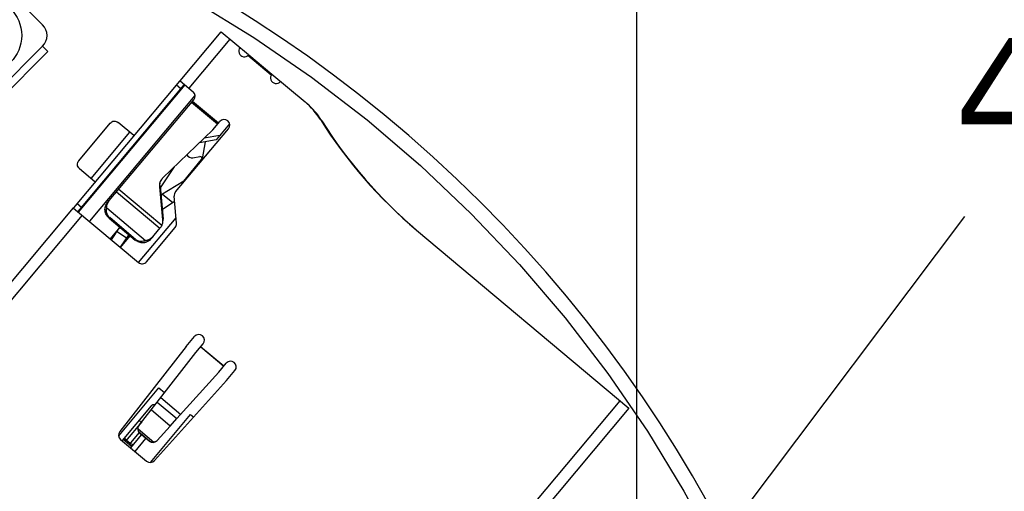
# Model space of a CAD drawing. Header units: millimetres. Extents: x 525 to 788, y 277 to 384.
# Tile 128 of 130: x 746 to 772, y 342 to 355. Entities that reach past the tile are written whole.
import ezdxf

# ---------------------------------------------------------------- set-up
doc = ezdxf.new("R2010")
doc.units = ezdxf.units.MM
doc.header["$LTSCALE"] = 5
doc.header["$PDMODE"] = 3
doc.header["$PDSIZE"] = 0.3125
doc.layers.get('0').update_dxf_attribs({"linetype": 'CONTINUOUS'})
doc.layers.get('Defpoints').update_dxf_attribs({"linetype": 'CONTINUOUS'})
doc.layers.add('6文字层', color=3, linetype='CONTINUOUS')
doc.layers.add('dim', color=6, linetype='CONTINUOUS', lineweight=9)
doc.styles.add('Verdana', font='verdana.ttf', dxfattribs={"height": 3})
doc.dimstyles.new('aaaaaaaa 3.0', dxfattribs={"dimtxt": 3, "dimasz": 2.5, "dimexe": 1.25, "dimexo": 0.625, "dimtad": 1, "dimzin": 9, "dimdsep": 46, "dimtxsty": 'Verdana', "dimcen": 0, "dimazin": 0, "dimtfac": 1, "dimtofl": 0, "dimtmove": 0, "dimatfit": 3, "dimfxl": 1, "dimlwd": 25, "dimlwe": 25, "dimarcsym": 0})

# ---------------------------------------------------------------- blocks, each defined once
blk = doc.blocks.new('*D51')
at = {"layer": 'Defpoints', "color": 0}
for p in [(761.897, 367.155), (702.897, 340.061), (761.897, 340.061)]:
    blk.add_point(p, dxfattribs=at)
at = {"layer": 'dim', "color": 0, "lineweight": 25}
for p, q in [((702.897, 340.686), (702.897, 368.405)), ((761.897, 340.686), (761.897, 368.405)), ((705.397, 367.155), (759.397, 367.155))]:
    blk.add_line(p, q, dxfattribs=at)
at = {"layer": 'dim', "color": 0}
for points in [[(705.397, 367.572), (705.397, 366.739), (702.897, 367.155)], [(759.397, 366.739), (759.397, 367.572), (761.897, 367.155)]]:
    blk.add_solid(points, dxfattribs=at)
at = {"layer": 'dim', "color": 0, "insert": (732.397, 369.342), "char_height": 3, "attachment_point": 5, "style": 'Verdana'}
blk.add_mtext('59', dxfattribs=at)

msp = doc.modelspace()

# ---------------------------------------------------------------- linework, layer by layer
at = {"linetype": 'Continuous'}
for p, q in [((750.15, 355.176), (751.735, 354.204)), ((746.132, 354.542), (745.708, 354.967)), ((749.78, 353.057), (750.872, 354.359)), ((750.872, 354.359), (751.598, 353.751)), ((744.859, 352.704), (746.132, 353.977)), ((746.274, 353.835), (746.132, 353.977)), ((751.102, 354.166), (750.01, 352.864)), ((751.735, 354.204), (753.267, 353.151)), ((745.001, 352.562), (746.274, 353.835)), ((752.196, 353.21), (751.578, 353.728)), ((751.6, 353.749), (752.213, 353.235)), ((752.215, 353.233), (753.094, 352.496)), ((746.958, 349.692), (749.774, 353.05)), ((747.073, 349.595), (749.889, 352.954)), ((747.083, 349.576), (749.91, 352.947)), ((749.798, 352.845), (749.683, 352.942)), ((749.783, 353.054), (750.125, 352.767)), ((753.267, 353.151), (754.742, 352.019)), ((750.175, 352.672), (747.374, 349.332)), ((747.858, 349.831), (750.143, 352.556)), ((749.445, 352.424), (749.46, 352.411)), ((750.772, 351.906), (750.083, 352.484)), ((750.111, 352.518), (750.801, 351.939)), ((747.091, 350.939), (747.926, 351.935)), ((748.55, 351.609), (748.138, 351.954)), ((750.645, 351.754), (750.833, 351.978)), ((751.094, 351.915), (750.738, 351.492)), ((753.529, 351.989), (753.54, 351.996)), ((754.742, 352.019), (756.156, 350.812)), ((747.418, 350.469), (748.446, 351.695)), ((750.645, 351.754), (749.322, 350.484)), ((749.657, 350.109), (751.063, 351.785)), ((750.838, 351.611), (750.419, 351.537)), ((750.738, 351.492), (750.294, 351.413)), ((750.441, 351.439), (750.362, 350.991)), ((749.876, 350.4), (750.352, 350.968)), ((750.122, 351.017), (750.305, 351.049)), ((750.26, 350.827), (750.244, 350.84)), ((747.11, 350.728), (747.522, 350.383)), ((749.626, 350.777), (749.25, 350.219)), ((756.156, 350.812), (757.505, 349.532)), ((749.876, 350.4), (749.269, 350.021)), ((748.095, 350.113), (749.244, 349.15)), ((748.155, 350.184), (749.293, 349.229)), ((749.232, 350.244), (749.247, 350.261)), ((749.232, 350.244), (749.314, 349.369)), ((749.247, 350.261), (749.328, 349.386)), ((749.317, 350.051), (749.583, 349.828)), ((747.049, 349.8), (747.164, 349.703)), ((749.304, 349.642), (749.635, 349.862)), ((749.686, 349.278), (749.623, 349.999)), ((742.519, 344.398), (746.953, 349.685)), ((746.956, 349.682), (748.677, 348.239)), ((748.862, 348.814), (747.832, 349.679)), ((757.505, 349.532), (758.785, 348.184)), ((747.183, 349.492), (742.749, 344.205)), ((747.912, 349.428), (747.899, 349.413)), ((747.899, 349.413), (748.589, 348.835)), ((748.601, 348.85), (747.912, 349.428)), ((748.677, 348.239), (749.673, 349.427)), ((749.328, 349.386), (749.314, 349.369)), ((748.183, 349.175), (747.926, 348.869)), ((747.96, 348.841), (748.185, 349.174)), ((748.106, 349.057), (748.355, 348.889)), ((748.888, 348.258), (749.651, 349.168)), ((749.008, 348.867), (749.248, 349.154)), ((756.054, 349.1), (761.687, 344.378)), ((748.416, 348.98), (748.191, 348.647)), ((748.202, 348.638), (748.459, 348.944)), ((748.589, 348.835), (748.601, 348.85)), ((758.785, 348.184), (759.992, 346.77)), ((759.992, 346.77), (761.124, 345.295)), ((749.938, 346.008), (750.163, 346.276)), ((749.938, 346.008), (748.18, 343.755)), ((750.195, 345.848), (750.392, 346.083)), ((750.937, 345.487), (750.324, 346.001)), ((750.328, 346.006), (750.941, 345.492)), ((749.175, 344.538), (750.195, 345.848)), ((749.697, 344.1), (750.808, 345.334)), ((750.808, 345.334), (751.005, 345.569)), ((751.01, 345.108), (751.235, 345.376)), ((749.099, 342.984), (751.01, 345.108)), ((761.124, 345.295), (762.177, 343.763)), ((748.151, 343.643), (749.217, 344.915)), ((749.217, 344.915), (749.369, 344.788)), ((749.266, 344.656), (749.796, 344.211)), ((756.06, 338.134), (761.457, 344.571)), ((749.009, 344.434), (748.24, 343.516)), ((748.696, 343.924), (749.01, 344.328)), ((749.01, 344.328), (749.175, 344.538)), ((749.518, 343.902), (749.01, 344.328)), ((749.175, 344.538), (749.697, 344.1)), ((761.687, 344.378), (756.289, 337.941)), ((748.686, 344.048), (748.764, 344.017)), ((748.994, 342.937), (750.06, 344.208)), ((749.518, 343.902), (749.697, 344.1)), ((750.06, 344.208), (750.14, 344.141)), ((748.764, 344.017), (748.33, 343.498)), ((748.664, 343.827), (749.085, 343.474)), ((749.175, 343.522), (749.518, 343.902)), ((748.202, 343.548), (748.891, 342.97)), ((748.268, 343.55), (748.498, 343.357)), ((748.285, 343.57), (748.33, 343.498)), ((748.352, 343.525), (748.307, 343.596)), ((748.459, 343.435), (748.352, 343.525)), ((748.437, 343.409), (748.698, 343.719)), ((748.47, 343.323), (748.759, 343.668)), ((748.585, 343.227), (748.874, 343.572)), ((748.711, 343.708), (748.716, 343.714)), ((748.96, 343.499), (748.711, 343.708)), ((748.965, 343.505), (748.716, 343.714)), ((748.965, 343.505), (748.96, 343.499)), ((762.177, 343.763), (763.148, 342.177)), ((748.437, 343.409), (748.515, 343.377)), ((748.537, 343.403), (748.459, 343.435)), ((763.148, 342.177), (764.036, 340.544))]:
    msp.add_line(p, q, dxfattribs=at)
msp.add_circle((744.577, 354.26), 1, dxfattribs=at)
for centre, radius, start, end in [((732.397, 324.423), 35.9, 323.5829, 216.3585), ((745.849, 354.26), 0.4, 315, 45), ((751.485, 353.845), 0.15, 140.0202, 320.0202), ((752.328, 353.138), 0.15, 140.0202, 320.0202), ((750.028, 352.652), 0.15, 320.0202, 50.0202), ((751.809, 350.964), 2, 32.1444, 50.0202), ((751.847, 350.932), 2, 32.1444, 50.0202), ((750.948, 351.881), 0.15, 320.0202, 140.0202), ((764.086, 358.679), 12.5, 212.1444, 230.0202), ((764.124, 358.647), 12.5, 212.1444, 229.7912), ((750.094, 351.175), 0.16, 210.5255, 280.0202), ((750.313, 351), 0.05, 320.0202, 100.0202), ((749.525, 350.272), 0.294, 137.222, 139.9516), ((749.523, 350.274), 0.291, 133.8193, 137.2238), ((749.772, 350.012), 0.15, 140.0202, 185.0202), ((748.048, 349.591), 0.213, 221.4192, 230.0002), ((749.536, 349.264), 0.15, 320.0202, 5.0202), ((749.058, 349.343), 0.267, 320.0087, 328.5978), ((748.738, 349.013), 0.213, 230.0401, 238.6177), ((748.773, 348.354), 0.15, 230.0202, 320.0202), ((750.277, 346.179), 0.15, 320.0202, 140.0202), ((751.12, 345.473), 0.15, 320.0202, 140.0202), ((748.298, 343.663), 0.15, 142.0261, 230.0202), ((748.988, 343.085), 0.15, 230.0202, 318.0143)]:
    msp.add_arc(centre, radius, start, end, dxfattribs=at)
for centre, major_axis, ratio, start_param, end_param in [((749.107, 344.394), (0.109, -0.015), 0.638918, 1.571053, 2.759537), ((748.807, 343.823), (0.115, -0.096), 0.997272, -3.106041, -1.570796), ((749.056, 343.614), (0.115, -0.096), 0.997272, -1.570796, -0.035551)]:
    msp.add_ellipse(centre, major_axis=major_axis, ratio=ratio, start_param=start_param, end_param=end_param, dxfattribs=at)
for points, knots in [([(749.774, 353.05), (749.775, 353.051), (749.777, 353.053), (749.779, 353.054), (749.781, 353.055), (749.783, 353.054), (749.783, 353.054)], [0, 0, 0, 0, 0.355775, 0.620834, 0.817342, 1, 1, 1, 1]), ([(749.889, 352.954), (749.891, 352.955), (749.895, 352.959), (749.9, 352.956), (749.901, 352.955)], [0, 0, 0, 0, 0.499982, 1, 1, 1, 1]), ([(747.926, 351.935), (747.939, 351.95), (747.97, 351.976), (748.028, 351.992), (748.087, 351.986), (748.123, 351.967), (748.138, 351.954)], [0, 0, 0, 0, 0.250054, 0.500025, 0.749981, 1, 1, 1, 1]), ([(747.11, 350.728), (747.095, 350.741), (747.069, 350.772), (747.053, 350.829), (747.059, 350.889), (747.078, 350.924), (747.091, 350.939)], [0, 0, 0, 0, 0.250019, 0.499975, 0.749946, 1, 1, 1, 1]), ([(747.522, 350.383), (747.524, 350.38), (747.529, 350.374), (747.525, 350.368), (747.523, 350.365)], [0, 0, 0, 0, 0.499983, 1, 1, 1, 1]), ([(749.3, 350.461), (749.275, 350.432), (749.237, 350.362), (749.229, 350.282), (749.232, 350.244)], [0, 0, 0, 0, 0.499345, 1, 1, 1, 1]), ([(749.247, 350.261), (749.243, 350.296), (749.249, 350.367), (749.28, 350.432), (749.301, 350.461)], [0, 0, 0, 0, 0.500665, 1, 1, 1, 1]), ([(747.899, 349.413), (747.869, 349.439), (747.818, 349.5), (747.78, 349.613), (747.793, 349.732), (747.833, 349.801), (747.858, 349.831)], [0, 0, 0, 0, 0.25371, 0.502009, 0.748591, 1, 1, 1, 1]), ([(747.832, 349.679), (747.829, 349.716), (747.842, 349.793), (747.882, 349.859), (747.907, 349.889)], [0, 0, 0, 0, 0.494993, 1, 1, 1, 1]), ([(746.956, 349.682), (746.955, 349.683), (746.955, 349.684), (746.955, 349.686), (746.956, 349.689), (746.957, 349.691), (746.958, 349.692)], [0, 0, 0, 0, 0.183315, 0.380045, 0.644642, 1, 1, 1, 1]), ([(747.889, 349.45), (747.875, 349.466), (747.853, 349.501), (747.827, 349.578), (747.826, 349.639), (747.832, 349.679)], [0, 0, 0, 0, 0.25577, 0.507986, 1, 1, 1, 1]), ([(749.314, 349.369), (749.316, 349.346), (749.315, 349.298), (749.302, 349.251), (749.293, 349.229)], [0, 0, 0, 0, 0.500577, 1, 1, 1, 1]), ([(749.307, 349.246), (749.316, 349.268), (749.329, 349.315), (749.33, 349.363), (749.328, 349.386)], [0, 0, 0, 0, 0.499423, 1, 1, 1, 1]), ([(749.293, 349.229), (749.29, 349.222), (749.278, 349.196), (749.262, 349.17), (749.248, 349.154)], [0, 0, 0, 0, 0.258557, 1, 1, 1, 1]), ([(749.286, 349.204), (749.288, 349.207), (749.296, 349.221), (749.303, 349.235), (749.307, 349.246)], [0, 0, 0, 0, 0.23951, 1, 1, 1, 1]), ([(749.008, 348.867), (748.982, 348.837), (748.922, 348.785), (748.807, 348.752), (748.688, 348.769), (748.619, 348.81), (748.589, 348.835)], [0, 0, 0, 0, 0.251417, 0.498001, 0.746297, 1, 1, 1, 1]), ([(748.862, 348.814), (748.825, 348.802), (748.764, 348.792), (748.683, 348.804), (748.645, 348.82), (748.627, 348.831)], [0, 0, 0, 0, 0.492013, 0.744229, 1, 1, 1, 1]), ([(749.056, 348.925), (749.031, 348.896), (748.973, 348.845), (748.9, 348.819), (748.862, 348.814)], [0, 0, 0, 0, 0.505007, 1, 1, 1, 1]), ([(748.664, 343.827), (748.664, 343.844), (748.669, 343.879), (748.685, 343.91), (748.696, 343.924)], [0, 0, 0, 0, 0.500161, 1, 1, 1, 1]), ([(748.716, 343.714), (748.699, 343.728), (748.672, 343.764), (748.664, 343.807), (748.664, 343.827)], [0, 0, 0, 0, 0.524897, 1, 1, 1, 1]), ([(749.085, 343.474), (749.065, 343.47), (749.022, 343.471), (748.982, 343.491), (748.965, 343.505)], [0, 0, 0, 0, 0.475103, 1, 1, 1, 1]), ([(749.175, 343.522), (749.164, 343.509), (749.136, 343.487), (749.102, 343.476), (749.085, 343.474)], [0, 0, 0, 0, 0.499839, 1, 1, 1, 1])]:
    msp.add_open_spline(points, degree=3, knots=knots, dxfattribs=at)

# ---------------------------------------------------------------- texts
at = {"layer": '6文字层', "insert": (770.318, 354.192), "char_height": 3, "width": 21.34758, "attachment_point": 1, "style": 'Verdana'}
msp.add_mtext('4xM2{\\f宋体|b0|i0|c134|p2;螺纹}', dxfattribs=at)

# ---------------------------------------------------------------- dimensions: what is measured, and where the dimension line sits
at = {"layer": 'dim'}
dim = msp.add_linear_dim(base=(761.897, 367.155), p1=(702.897, 340.061), p2=(761.897, 340.061), dimstyle='aaaaaaaa 3.0', dxfattribs=at)
dim.commit()
dim.dimension.update_dxf_attribs({"geometry": '*D51', "text_midpoint": (732.397, 369.342)})

# ---------------------------------------------------------------- leaders
msp.add_leader([(762.454, 338.636), (770.596, 349.456)], dimstyle='aaaaaaaa 3.0', override={"dimgap": 0.625, "dimtad": 0}, dxfattribs=at)

doc.saveas('drawing.dxf')
